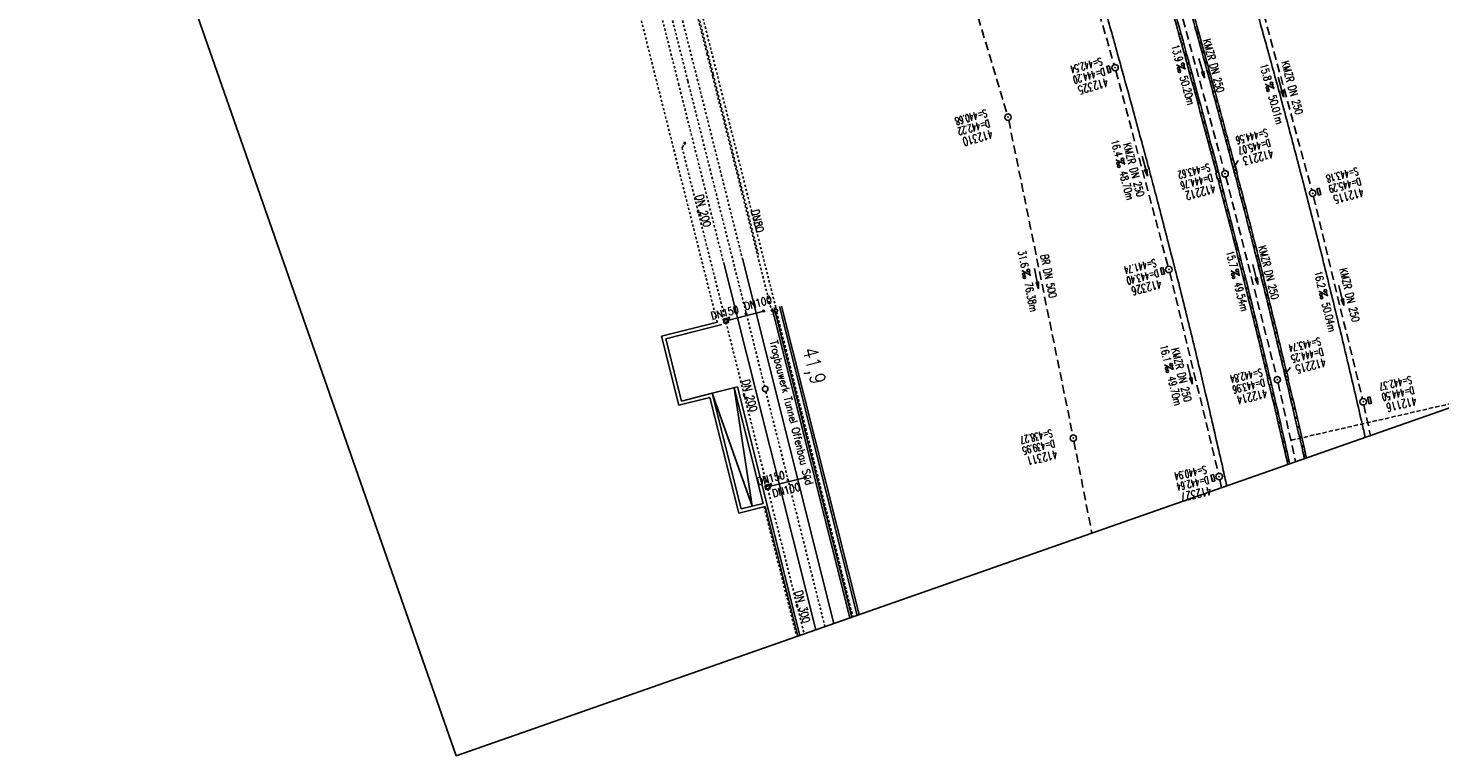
# Model space of a CAD drawing. Extents: x 232973 to 447511, y -373687 to 444035.
# Tile 2 of 40: x 447015 to 447344, y 442825 to 442995. Entities that reach past the tile are written whole.
import ezdxf
from ezdxf.enums import TextEntityAlignment as Align

# ---------------------------------------------------------------- set-up
doc = ezdxf.new("R2010")
doc.units = 0
doc.header["$LTSCALE"] = 2
doc.header["$MEASUREMENT"] = 0
for name, pattern in [('ACAD_ISO03W100', [0.5, 0.25, -0.25]), ('ACAD_ISO10W100W', [0.5, 0.25, -0.25]), ('AUSGEZOGEN', [0]), ('GESTRICH-X2', [1.5, 1, -0.5]), ('GESTRICHELT', [0.75, 0.5, -0.25]), ('STRICHLINIEX2', [0.5, 0.25, -0.25])]:
    doc.linetypes.add(name, pattern=pattern)
doc.layers.get('0').update_dxf_attribs({"linetype": 'AUSGEZOGEN'})
for name, color, linetype in [('Bahnachse', 7, 'CONTINUOUS'), ('FBR', 8, 'CONTINUOUS'), ('Gleisachsen', 7, 'CONTINUOUS'), ('HEKTOM', 250, 'GESTRICHELT'), ('Ingenieurbauwerke', 15, 'CONTINUOUS'), ('KANAL', 7, 'GESTRICH-X2'), ('PFEIL', 7, 'CONTINUOUS'), ('Planeinteilung', 6, 'CONTINUOUS'), ('SCHACHTNR', 6, 'CONTINUOUS'), ('SCHLITZRINNE', 8, 'AUSGEZOGEN'), ('SCHSYMBOL', 7, 'AUSGEZOGEN'), ('TEXTO', 4, 'CONTINUOUS'), ('TEXTU', 4, 'CONTINUOUS')]:
    doc.layers.add(name, color=color, linetype=linetype)
doc.styles.add('ROMANS', font='romans.shx', dxfattribs={"width": 0.8})

# ---------------------------------------------------------------- blocks, each defined once
blk = doc.blocks.new('GST')
at = {"color": 0}
blk.add_circle((0, 0), 0.75, dxfattribs=at)
blk.add_point((0, 0), dxfattribs=at)
blk = doc.blocks.new('17')
blk.add_lwpolyline([(-0.76, -1.22), (0.75, -1.22), (0.75, -1.8), (-0.76, -1.8)], close=True)
blk.add_blockref('GST', (0, 0))
blk = doc.blocks.new('PROM')
blk.add_line((1.57, 1.82), (0.02, 0.02))
for centre, radius in [((0.32, 1.51), 0.317), ((0.94, 0.29), 0.283), ((1.64, 0.29), 0.283)]:
    blk.add_circle(centre, radius)
blk.add_arc((0.99, 2.68), 1.03, 239.1414, 303.3549)
blk = doc.blocks.new('PFEIL2')
at = {"color": 0}
for p, q in [((0.88, 0), (-2.4, -0.01)), ((0.88, -0.27), (0.88, 0.28)), ((0.88, 0.28), (2.43, 0.01)), ((0.91, 0.27), (0.88, 0.26)), ((0.97, 0.26), (0.88, 0.25)), ((1.02, 0.25), (0.88, 0.23)), ((1.07, 0.24), (0.88, 0.21)), ((1.13, 0.23), (0.88, 0.19)), ((1.18, 0.22), (0.88, 0.17)), ((1.24, 0.21), (0.88, 0.15)), ((1.29, 0.21), (0.88, 0.14)), ((1.34, 0.2), (0.88, 0.12)), ((1.4, 0.19), (0.88, 0.1)), ((1.45, 0.18), (0.88, 0.08)), ((1.51, 0.17), (0.88, 0.06)), ((1.56, 0.16), (0.88, 0.04)), ((1.61, 0.15), (0.88, 0.02)), ((1.67, 0.14), (0.88, 0.01)), ((1.72, 0.13), (0.88, -0.01)), ((1.78, 0.12), (0.88, -0.03)), ((1.83, 0.11), (0.88, -0.05)), ((1.88, 0.1), (0.88, -0.07)), ((1.94, 0.09), (0.88, -0.09)), ((2.05, 0.08), (0.88, -0.12)), ((1.99, 0.08), (0.88, -0.11)), ((2.1, 0.07), (0.88, -0.14)), ((2.15, 0.06), (0.88, -0.16)), ((2.21, 0.05), (0.88, -0.18)), ((2.26, 0.04), (0.88, -0.2)), ((2.32, 0.03), (0.88, -0.22)), ((2.37, 0.02), (0.88, -0.23)), ((2.42, 0.01), (0.88, -0.25)), ((2.43, 0.01), (0.88, -0.27))]:
    blk.add_line(p, q, dxfattribs=at)
blk = doc.blocks.new('13')
blk.add_lwpolyline([(0.76, 1.22), (-0.75, 1.22), (-0.75, 1.8), (0.76, 1.8)], close=True)
at = {"rotation": 180}
blk.add_blockref('GST', (0, 0), dxfattribs=at)
blk = doc.blocks.new('30')
at = {"color": 0}
for p, q in [((-0.75, -0.29), (-0.75, 0.29)), ((-0.75, 0.29), (0.75, 0.29)), ((0.75, 0.29), (0.75, -0.29)), ((0.75, -0.29), (-0.75, -0.29))]:
    blk.add_line(p, q, dxfattribs=at)
blk.add_point((0, 0), dxfattribs=at)
blk = doc.blocks.new('10')
blk.add_blockref('GST', (0, 0))
blk = doc.blocks.new('1135420')
for p, q in [((1135, 0), (1135, 297)), ((0, 0), (1135, 0))]:
    blk.add_line(p, q)

msp = doc.modelspace()

# ---------------------------------------------------------------- linework, layer by layer
at = {"layer": 'Bahnachse', "linetype": 'ACAD_ISO10W100W'}
for p, q in [((447162.61, 443007.01), (447168.9, 442982.2)), ((447168.9, 442982.2), (447186.77, 442911.1)), ((447187.08, 442909.84), (447200.86, 442855.04))]:
    msp.add_line(p, q, dxfattribs=at)
at = {"layer": 'Bahnachse', "linetype": 'Continuous'}
msp.add_ellipse((447186.92, 442910.47), major_axis=(-0.46, 0.46), ratio=1, start_param=2.598780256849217, end_param=8.881965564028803, dxfattribs=at)
at = {"layer": 'FBR'}
for points in [[(447277.58, 443077.89, -0.000622), (447279.37, 443072.38, -0.001558), (447283.2, 443060.38, -0.001554), (447286.96, 443048.34, -0.001558), (447290.64, 443036.32, -0.001548), (447294.26, 443024.21, -0.001546), (447297.81, 443012.07, -0.001557), (447301.26, 442999.99, -0.001552), (447304.63, 442987.89, -0.001541), (447307.96, 442975.68, -0.001544), (447311.2, 442963.45, -0.001556), (447314.35, 442951.29, -0.001558), (447317.43, 442939.12, -0.001547), (447320.44, 442926.83, -0.001543), (447323.39, 442914.53, -0.001553), (447326.23, 442902.3, -0.000397), (447326.95, 442899.17, -0.000397)], [(447260.3, 443071.84, -0.006879), (447265.35, 443055.92, -0.000178), (447279.03, 443010.64, -0.003558), (447279.7, 443008.37, -0.002845), (447286.53, 442983.97, -0.00292), (447292.92, 442960.11, -0.002719), (447299.15, 442935.73, -0.002813), (447304.91, 442912.1, -0.00248), (447309.35, 442893.01, -0.003108)], [(447245.54, 443066.68, -0.000009), (447247.49, 443060.82, -0.001301), (447247.71, 443060.17, -0.002008), (447251.66, 443047.89, -0.002152), (447255.25, 443036.4, -0.002234), (447258.89, 443024.4, -0.002262), (447262.37, 443012.51, -0.001175), (447265.99, 442999.87, -0.001315), (447269.16, 442988.56, -0.000966), (447272.6, 442976.06, -0.001041), (447275.76, 442964.43, -0.001473), (447278.67, 442953.49, -0.001332), (447281.81, 442941.38, -0.002056), (447284.99, 442928.8, -0.002056), (447288.06, 442916.2, -0.001507), (447290.67, 442905.18, -0.001262), (447293.71, 442891.99, -0.000368), (447294.65, 442887.86, -0.002089)]]:
    msp.add_lwpolyline(points, format="xyb", dxfattribs=at)
at = {"layer": 'FBR', "flags": 128}
msp.add_lwpolyline([(447263.58, 443072.99, -0.001526), (447268.59, 443057.5, -0.001154), (447271.07, 443049.66, -0.001184), (447273.46, 443042.01, -0.002933), (447278.18, 443026.45, -0.00276), (447283.01, 443009.86, -0.000806), (447285.45, 443001.24, -0.000978), (447287.43, 442994.13, -0.001489), (447291.98, 442977.53, -0.001531), (447296.31, 442961.35, -0.00108), (447298.56, 442952.74, -0.001192), (447300.57, 442944.93, -0.002293), (447303.95, 442931.39, -0.001714), (447308.33, 442913.22, -0.000896), (447310.39, 442904.49, -0.000964), (447312.27, 442896.36, -0.000313), (447312.77, 442894.21, -0.000313)], format="xyb", dxfattribs=at)
at = {"layer": 'Gleisachsen', "linetype": 'ACAD_ISO03W100'}
for p, q in [((447166.71, 442981.65), (447177.24, 442939.79)), ((447171.08, 442982.75), (447181.64, 442940.71))]:
    msp.add_line(p, q, dxfattribs=at)
at = {"layer": 'Gleisachsen', "linetype": 'Continuous'}
for p, q in [((447181.6, 442940.88), (447202.96, 442855.78)), ((447177.24, 442939.79), (447198.72, 442854.29))]:
    msp.add_line(p, q, dxfattribs=at)
at = {"layer": 'Gleisachsen', "linetype": 'ACAD_ISO03W100', "flags": 128}
for points in [[(447141.64, 443099.12), (447157.63, 443035.91), (447171.08, 442982.75)], [(447137.23, 443098.21), (447153.36, 443034.42), (447166.72, 442981.65)]]:
    msp.add_lwpolyline(points, dxfattribs=at)
at = {"layer": 'HEKTOM'}
msp.add_line((447309.66, 442898.5), (447354.28, 442908.73), dxfattribs=at)
at = {"layer": 'Ingenieurbauwerke', "linetype": 'ACAD_ISO03W100'}
for p, q in [((447173.33, 442988.65), (447174.68, 442983.29)), ((447173.43, 442989.24), (447174.77, 442983.87)), ((447174.68, 442983.29), (447188.62, 442927.81)), ((447174.77, 442983.87), (447185.34, 442941.82)), ((447167.54, 442966.71), (447196.03, 442853.35)), ((447189.33, 442929.42), (447207.39, 442857.32)), ((447189.51, 442928.3), (447207.35, 442857.31)), ((447186.66, 442883.01), (447194.27, 442852.73)), ((447186.76, 442883.03), (447194.36, 442852.77))]:
    msp.add_line(p, q, dxfattribs=at)
at = {"layer": 'Ingenieurbauwerke', "linetype": 'Continuous'}
for p, q in [((447167.9, 442967.32), (447167.54, 442966.71)), ((447167.95, 442967.95), (447168.24, 442968.02)), ((447168.02, 442967.66), (447167.95, 442967.95)), ((447168.32, 442967.73), (447168.02, 442967.66)), ((447168.21, 442967.55), (447168.1, 442967.37)), ((447168.17, 442967.7), (447168.21, 442967.55)), ((447168.24, 442968.02), (447168.32, 442967.73)), ((447171.04, 442952.07), (447171.37, 442952.16)), ((447171.36, 442951.46), (447171.04, 442952.07)), ((447171.37, 442952.16), (447171.36, 442951.46)), ((447178.1, 442926.45), (447186.57, 442928.62)), ((447178.27, 442927.11), (447178.56, 442927.18)), ((447178.34, 442926.82), (447178.27, 442927.11)), ((447178.56, 442927.18), (447178.63, 442926.89)), ((447182.56, 442928.21), (447182.27, 442928.14)), ((447182.27, 442928.14), (447182.34, 442927.85)), ((447182.34, 442927.85), (447182.63, 442927.92)), ((447182.53, 442927.74), (447182.42, 442927.55)), ((447182.49, 442927.88), (447182.53, 442927.74)), ((447182.63, 442927.92), (447182.56, 442928.21)), ((447186.67, 442928.8), (447186.38, 442928.73)), ((447186.38, 442928.73), (447186.46, 442928.44)), ((447186.46, 442928.44), (447186.75, 442928.51)), ((447186.75, 442928.51), (447186.67, 442928.8)), ((447188.55, 442929.23), (447206.68, 442857.08)), ((447189.04, 442929.35), (447207.16, 442857.24)), ((447190.26, 442929.65), (447208.35, 442857.66)), ((447190.74, 442929.78), (447208.83, 442857.83)), ((447175.81, 442926.04), (447162.76, 442922.76)), ((447176.78, 442925.46), (447163.73, 442922.18)), ((447175.84, 442926.05), (447175.85, 442926.03)), ((447177.1, 442926.73), (447178.12, 442926.99)), ((447177.36, 442925.72), (447177.1, 442926.73)), ((447177.28, 442926.62), (447178.01, 442926.81)), ((447177.47, 442925.9), (447177.28, 442926.62)), ((447178.38, 442925.98), (447177.36, 442925.72)), ((447178.19, 442926.08), (447177.47, 442925.9)), ((447178.01, 442926.81), (447178.19, 442926.08)), ((447178.12, 442926.99), (447178.38, 442925.98)), ((447178.63, 442926.89), (447178.34, 442926.82)), ((447178.52, 442926.71), (447178.41, 442926.53)), ((447178.49, 442926.86), (447178.52, 442926.71)), ((447162.76, 442922.76), (447166.81, 442906.66)), ((447163.73, 442922.18), (447167.39, 442907.63)), ((447174.57, 442909.44), (447180.47, 442910.92)), ((447179.66, 442910.72), (447183.89, 442883.12)), ((447179.69, 442910.73), (447186.47, 442883.78)), ((447180.47, 442910.92), (447195.03, 442853)), ((447173.98, 442908.47), (447166.81, 442906.66)), ((447174.57, 442909.44), (447167.39, 442907.63)), ((447173.98, 442908.47), (447180.78, 442881.51)), ((447174.57, 442909.44), (447181.34, 442882.48)), ((447183.89, 442883.12), (447174.57, 442909.44)), ((447181.8, 442909.28), (447182.13, 442909.36)), ((447182.13, 442908.66), (447181.8, 442909.28)), ((447182.13, 442909.36), (447182.13, 442908.66)), ((447186.86, 442887.96), (447187.88, 442888.22)), ((447187.12, 442886.95), (447186.86, 442887.96)), ((447187.04, 442887.86), (447187.77, 442888.04)), ((447187.23, 442887.13), (447187.04, 442887.86)), ((447187.77, 442888.04), (447187.96, 442887.32)), ((447187.86, 442887.68), (447196.33, 442889.85)), ((447187.88, 442888.22), (447188.14, 442887.21)), ((447188.03, 442888.34), (447188.32, 442888.42)), ((447188.1, 442888.05), (447188.03, 442888.34)), ((447188.39, 442888.13), (447188.1, 442888.05)), ((447188.29, 442887.94), (447188.18, 442887.76)), ((447188.25, 442888.09), (447188.29, 442887.94)), ((447188.32, 442888.42), (447188.39, 442888.13)), ((447192.32, 442889.44), (447192.03, 442889.37)), ((447192.03, 442889.37), (447192.11, 442889.08)), ((447192.11, 442889.08), (447192.4, 442889.15)), ((447192.29, 442888.97), (447192.18, 442888.79)), ((447192.25, 442889.11), (447192.29, 442888.97)), ((447192.4, 442889.15), (447192.32, 442889.44)), ((447196.44, 442890.03), (447196.15, 442889.96)), ((447196.15, 442889.96), (447196.22, 442889.67)), ((447196.22, 442889.67), (447196.51, 442889.74)), ((447196.51, 442889.74), (447196.44, 442890.03)), ((447188.14, 442887.21), (447187.12, 442886.95)), ((447187.96, 442887.32), (447187.23, 442887.13)), ((447180.78, 442881.51), (447186.95, 442883.08)), ((447181.34, 442882.48), (447186.47, 442883.78)), ((447186.95, 442883.08), (447194.55, 442852.83)), ((447194.16, 442860.08), (447194.49, 442860.16)), ((447194.48, 442859.46), (447194.16, 442860.08)), ((447194.49, 442860.16), (447194.48, 442859.46))]:
    msp.add_line(p, q, dxfattribs=at)
at = {"layer": 'Ingenieurbauwerke', "linetype": 'ACAD_ISO10W100W'}
msp.add_line((447170.45, 442954.8), (447170.45, 442954.8), dxfattribs=at)
at = {"layer": 'Ingenieurbauwerke', "linetype": 'ACAD_ISO03W100', "flags": 128}
for points in [[(447154.68, 443062.64), (447161.12, 443037.13), (447164.02, 443025.65), (447173.33, 442988.65)], [(447154.78, 443063.24), (447161.35, 443037.21), (447164.12, 443026.24), (447173.43, 442989.24)]]:
    msp.add_lwpolyline(points, dxfattribs=at)
at = {"layer": 'Ingenieurbauwerke', "linetype": 'STRICHLINIEX2', "flags": 128}
for points in [[(447189.39, 442929.49), (447165.03, 443026.3), (447162.2, 443037.51), (447155.69, 443063.3)], [(447175.73, 442926.02), (447151.36, 443022.85), (447148.84, 443032.84), (447142.02, 443059.84)]]:
    msp.add_lwpolyline(points, dxfattribs=at)
at = {"layer": 'Ingenieurbauwerke', "linetype": 'Continuous'}
msp.add_ellipse((447189.41, 442928.69), major_axis=(-0.283, 0.283), ratio=1, start_param=2.598780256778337, end_param=8.881965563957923, dxfattribs=at)
at = {"layer": 'KANAL'}
for p, q in [((447222.06, 443046.03), (447243.37, 442974.56)), ((447254.88, 443032.66), (447268.34, 442986.09)), ((447281.22, 443008.34), (447294.03, 442961.37)), ((447301.69, 443003.62), (447314.47, 442956.81)), ((447268.75, 442984.66), (447280.94, 442939.06)), ((447243.75, 442973.12), (447258.69, 442899.75)), ((447294.44, 442959.91), (447306.25, 442913.34)), ((447314.84, 442955.37), (447326.28, 442908.19)), ((447281.31, 442937.59), (447292.69, 442890.75)), ((447306.59, 442911.91), (447310.71, 442893.49)), ((447326.62, 442906.75), (447328.16, 442899.59)), ((447258.97, 442898.25), (447263.16, 442876.85)), ((447293, 442889.31), (447293.4, 442887.43))]:
    msp.add_line(p, q, dxfattribs=at)
at = {"layer": 'SCHACHTNR'}
for p, q in [((447296.34, 442962.23), (447297.31, 442963.74)), ((447308.36, 442914.08), (447309.53, 442915.44))]:
    msp.add_line(p, q, dxfattribs=at)
at = {"layer": 'SCHLITZRINNE'}
for p, q in [((447283.37, 442993.54), (447284.02, 442993.07)), ((447287.53, 442993.78), (447288.18, 442993.32)), ((447284.01, 442991.22), (447284.66, 442990.76)), ((447288.16, 442991.49), (447288.81, 442991.03)), ((447284.65, 442988.91), (447285.3, 442988.45)), ((447285.29, 442986.6), (447285.94, 442986.14)), ((447288.79, 442989.2), (447289.44, 442988.75)), ((447289.42, 442986.92), (447290.06, 442986.46)), ((447285.92, 442984.3), (447286.57, 442983.83)), ((447290.05, 442984.64), (447290.69, 442984.18)), ((447286.55, 442981.99), (447287.2, 442981.53)), ((447290.67, 442982.36), (447291.31, 442981.9)), ((447291.29, 442980.08), (447291.93, 442979.63)), ((447287.18, 442979.69), (447287.82, 442979.23)), ((447287.8, 442977.39), (447288.45, 442976.93)), ((447291.91, 442977.8), (447292.55, 442977.35)), ((447288.42, 442975.1), (447289.07, 442974.63)), ((447292.52, 442975.53), (447293.16, 442975.08)), ((447293.13, 442973.26), (447293.77, 442972.8)), ((447289.04, 442972.8), (447289.68, 442972.34)), ((447289.65, 442970.51), (447290.29, 442970.05)), ((447293.74, 442970.99), (447294.38, 442970.53)), ((447290.26, 442968.22), (447290.9, 442967.76)), ((447294.35, 442968.72), (447294.99, 442968.26)), ((447290.87, 442965.94), (447291.51, 442965.48)), ((447291.47, 442963.65), (447292.11, 442963.19)), ((447294.96, 442966.45), (447295.59, 442966)), ((447295.56, 442964.18), (447296.2, 442963.73)), ((447292.07, 442961.37), (447292.6, 442960.99)), ((447292.71, 442960.91), (447292.71, 442960.91)), ((447292.67, 442959.09), (447293.3, 442958.63)), ((447293.26, 442956.81), (447293.9, 442956.36)), ((447296.76, 442959.66), (447297.39, 442959.21)), ((447297.35, 442957.4), (447297.98, 442956.95)), ((447293.85, 442954.54), (447294.49, 442954.08)), ((447297.94, 442955.14), (447298.57, 442954.69)), ((447294.44, 442952.27), (447295.07, 442951.81)), ((447298.53, 442952.89), (447299.16, 442952.44)), ((447299.11, 442950.64), (447299.74, 442950.19)), ((447295.02, 442950), (447295.66, 442949.54)), ((447295.6, 442947.73), (447296.24, 442947.27)), ((447299.69, 442948.39), (447300.32, 442947.94)), ((447296.18, 442945.46), (447296.81, 442945)), ((447300.26, 442946.14), (447300.89, 442945.69)), ((447300.83, 442943.9), (447301.46, 442943.45)), ((447296.76, 442943.2), (447297.39, 442942.74)), ((447297.33, 442940.93), (447297.96, 442940.48)), ((447301.4, 442941.66), (447302.03, 442941.21)), ((447297.9, 442938.67), (447298.53, 442938.22)), ((447301.96, 442939.42), (447302.59, 442938.98)), ((447302.52, 442937.19), (447303.15, 442936.74)), ((447298.46, 442936.42), (447299.09, 442935.96)), ((447299.03, 442934.16), (447299.65, 442933.71)), ((447303.08, 442934.95), (447303.7, 442934.51)), ((447299.59, 442931.91), (447300.21, 442931.46)), ((447303.62, 442932.73), (447304.25, 442932.28)), ((447304.17, 442930.5), (447304.79, 442930.06)), ((447300.14, 442929.66), (447300.77, 442929.21)), ((447300.7, 442927.41), (447301.32, 442926.96)), ((447304.71, 442928.28), (447305.33, 442927.84)), ((447301.25, 442925.16), (447301.87, 442924.71)), ((447305.25, 442926.06), (447305.87, 442925.62)), ((447305.79, 442923.84), (447306.41, 442923.4)), ((447301.8, 442922.92), (447302.42, 442922.47)), ((447302.34, 442920.68), (447302.96, 442920.23)), ((447306.32, 442921.62), (447306.95, 442921.18)), ((447302.88, 442918.44), (447303.5, 442917.99)), ((447306.86, 442919.4), (447307.48, 442918.96)), ((447303.42, 442916.2), (447304.04, 442915.75)), ((447303.96, 442913.96), (447304.58, 442913.51)), ((447307.39, 442917.19), (447308.01, 442916.75)), ((447307.92, 442914.98), (447308.53, 442914.54)), ((447304.84, 442911.48), (447305.11, 442911.28)), ((447308.67, 442912.6), (447309.06, 442912.33)), ((447305.02, 442909.5), (447305.64, 442909.05)), ((447308.97, 442910.55), (447309.58, 442910.12)), ((447309.49, 442908.35), (447310.1, 442907.91)), ((447305.54, 442907.27), (447306.16, 442906.82)), ((447306.06, 442905.04), (447306.68, 442904.6)), ((447310, 442906.14), (447310.62, 442905.7)), ((447306.58, 442902.82), (447307.2, 442902.37)), ((447310.52, 442903.94), (447311.14, 442903.5)), ((447311.03, 442901.73), (447311.65, 442901.3)), ((447307.1, 442900.6), (447307.72, 442900.15)), ((447307.61, 442898.38), (447308.23, 442897.93)), ((447311.54, 442899.53), (447312.16, 442899.1)), ((447308.12, 442896.16), (447308.74, 442895.72)), ((447312.05, 442897.34), (447312.66, 442896.9)), ((447312.55, 442895.14), (447313.17, 442894.71)), ((447308.63, 442893.95), (447309.24, 442893.5))]:
    msp.add_line(p, q, dxfattribs=at)
for points in [[(447249.67, 443103.02, -0.003552), (447260.26, 443071.96, -0.006929), (447265.35, 443055.92, -0.000178), (447279.03, 443010.64, -0.003558), (447279.7, 443008.37, -0.002845), (447286.53, 442983.97, -0.00292), (447292.92, 442960.11, -0.002719), (447299.15, 442935.73, -0.002813), (447304.91, 442912.1, -0.00248), (447309.35, 442893.01, -0.003108)], [(447279.34, 443007.81, -0.002795), (447286.05, 442983.83, -0.00281), (447292.2, 442960.89, -0.002719)], [(447283.67, 443009.35, -0.000745), (447285.93, 443001.38, -0.000978), (447287.91, 442994.27, -0.001489), (447292.46, 442977.66, -0.001454), (447296.58, 442962.29, -0.00108)], [(447285.45, 443001.24, -0.000978), (447287.43, 442994.13, -0.001489), (447291.98, 442977.53, -0.001531), (447296.31, 442961.35, -0.00108), (447298.56, 442952.74, -0.001192), (447300.57, 442944.93, -0.002293), (447303.95, 442931.39, -0.001714), (447308.33, 442913.22, -0.000896), (447310.39, 442904.49, -0.000964), (447312.27, 442896.36, -0.000313), (447312.77, 442894.21, -0.002562)], [(447296.96, 442960.84, -0.001), (447299.05, 442952.87, -0.001192), (447301.06, 442945.06, -0.002293), (447304.44, 442931.5, -0.001638), (447308.63, 442914.14, -0.000896)], [(447292.58, 442959.43, -0.002658), (447298.67, 442935.61, -0.002706), (447304.21, 442912.88, -0.003216)], [(447304.56, 442911.41, -0.002413), (447308.88, 442892.85, -0.003001)], [(447308.98, 442912.68, -0.000829), (447310.88, 442904.6, -0.000964), (447312.76, 442896.48, -0.000305), (447313.24, 442894.37, -0.002436)]]:
    msp.add_lwpolyline(points, format="xyb", dxfattribs=at)
at = {"layer": 'SCHSYMBOL'}
for points in [[(447292.68, 442961.01), (447293.06, 442959.56), (447292.5, 442959.41), (447292.12, 442960.87)], [(447304.7, 442912.99), (447305.05, 442911.53), (447304.48, 442911.39), (447304.13, 442912.86)]]:
    msp.add_lwpolyline(points, close=True, dxfattribs=at)

# ---------------------------------------------------------------- block references
at = {"layer": 'PFEIL'}
for p, rotation in [((447288.78, 442985.24), 285.2818999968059), ((447307.27, 442980.82), 285.289000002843), ((447275.49, 442962.46), 284.9413999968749), ((447250.23, 442936.22), 281.5053000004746), ((447301.3, 442937.16), 284.2382000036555), ((447321.39, 442932.26), 283.6449999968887), ((447286.02, 442913.94), 283.6579000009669)]:
    msp.add_blockref('PFEIL2', p, dxfattribs=dict(at, rotation=rotation))
at = {"layer": 'Planeinteilung', "linetype": 'Continuous', "rotation": 289.2892292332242}
msp.add_blockref('1135420', (446739.88, 443896.21), dxfattribs=at)
at = {"layer": 'SCHSYMBOL'}
for name, p, rotation in [('17', (447268.57, 442985.38), 285.6132000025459), ('10', (447243.59, 442973.85), 285.485799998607), ('GST', (447294.24, 442960.64), 284.7397999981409), ('30', (447296.57, 442961.51), 284.7468000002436), ('13', (447314.67, 442956.1), 284.469699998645), ('17', (447281.12, 442938.33), 284.2164000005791), ('30', (447308.6, 442913.36), 283.3378000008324), ('GST', (447306.43, 442912.62), 283.3317000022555), ('13', (447326.47, 442907.47), 283.0602999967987), ('10', (447258.83, 442899), 283.2652999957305), ('17', (447292.86, 442890.03), 282.7909000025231)]:
    msp.add_blockref(name, p, dxfattribs=dict(at, rotation=rotation))
at = {"layer": 'TEXTU'}
for p, rotation in [((447282.86, 442986.07), 285.2818999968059), ((447303.56, 442981.58), 285.289000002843), ((447268.74, 442963.91), 284.9413999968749), ((447246.79, 442938.08), 281.5053000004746), ((447295.54, 442938.02), 284.2382000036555), ((447316.09, 442933.27), 283.6449999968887), ((447280.09, 442916.07), 283.6579000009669)]:
    msp.add_blockref('PROM', p, dxfattribs=dict(at, rotation=rotation))

# ---------------------------------------------------------------- texts
at = {"layer": 'Bahnachse', "linetype": 'Continuous', "style": 'ROMANS', "oblique": 0, "width": 0.8334}
msp.add_text('41,9', height=3.5, rotation=284.5691, dxfattribs=at).set_placement((447195.58, 442919.69))
at = {"layer": 'Ingenieurbauwerke', "linetype": 'Continuous', "style": 'ROMANS', "oblique": 0, "width": 0.8337}
for s, rotation, p in [('DN 200', 284.5843, (447170.66, 442955.49)), ('DN80', 283.8319, (447183.65, 442952.02)), ('DN100', 14.3885, (447182.23, 442928.85)), ('DN150', 14.3885, (447174.5, 442926.57)), ('Trogbauwerk Tunnel Offenbau Süd', 284.1491, (447187.94, 442921.5)), ('DN 200', 284.5843, (447181.48, 442912.4)), ('DN150', 14.3885, (447185.27, 442887.97)), ('DN100', 14.3885, (447188.85, 442885.19)), ('DN 300', 284.5843, (447193.81, 442863.16))]:
    msp.add_text(s, height=1.8, rotation=rotation, dxfattribs=at).set_placement(p)
at = {"layer": 'SCHACHTNR', "style": 'ROMANS'}
for s, height, rotation, width, p in [('S=442.54', 1.8, 195.6132, 0.6, (447265.31, 442987.78)), ('D=444.20', 1.8, 195.6132, 0.6, (447265.97, 442985.37)), ('412325', 2, 195.6132, 0.7, (447266.66, 442982.97)), ('S=440.68', 1.8, 195.4858, 0.6, (447238.41, 442975.72)), ('D=442.22', 1.8, 195.4858, 0.6, (447239.06, 442973.31)), ('412310', 2, 195.4858, 0.7, (447239.75, 442970.91)), ('S=444.56', 1.8, 194.7468, 0.6, (447303.94, 442971.19)), ('D=445.07', 1.8, 194.7468, 0.6, (447304.6, 442968.78)), ('412213', 2, 194.7468, 0.7, (447305.22, 442966.34)), ('S=443.62', 1.8, 194.7397, 0.6, (447290.45, 442963.07)), ('D=444.76', 1.8, 194.7397, 0.6, (447291.08, 442960.66)), ('S=443.18', 1.8, 194.4697, 0.6, (447325.08, 442962.18)), ('412212', 2, 194.7397, 0.7, (447291.74, 442958.23)), ('D=445.29', 1.8, 194.4697, 0.6, (447325.7, 442959.78)), ('412115', 2, 194.4697, 0.7, (447326.33, 442957.34)), ('S=441.74', 1.8, 194.2164, 0.6, (447277.91, 442940.81)), ('D=443.40', 1.8, 194.2164, 0.6, (447278.53, 442938.37)), ('412326', 2, 194.2164, 0.7, (447279.16, 442935.97)), ('S=443.74', 1.8, 193.3378, 0.6, (447316.36, 442922.52)), ('D=444.25', 1.8, 193.3378, 0.6, (447316.95, 442920.08)), ('412215', 2, 193.3378, 0.7, (447317.52, 442917.65)), ('S=442.84', 1.8, 193.3317, 0.6, (447302.7, 442915.28)), ('D=443.96', 1.8, 193.3317, 0.6, (447303.29, 442912.87)), ('S=442.37', 1.8, 193.0603, 0.6, (447337.57, 442913.53)), ('D=444.50', 1.8, 193.0603, 0.6, (447338.14, 442911.1)), ('412214', 2, 193.3317, 0.7, (447303.85, 442910.43)), ('412116', 2, 193.0603, 0.7, (447338.7, 442908.66)), ('S=438.27', 1.8, 193.2653, 0.6, (447253.72, 442901.09)), ('D=439.95', 1.8, 193.2653, 0.6, (447254.28, 442898.66)), ('412311', 2, 193.2653, 0.7, (447254.88, 442896.22)), ('S=440.94', 1.8, 192.7909, 0.6, (447289.72, 442892.59)), ('D=442.64', 1.8, 192.7909, 0.6, (447290.25, 442890.16)), ('412327', 2, 192.7909, 0.7, (447290.81, 442887.72))]:
    msp.add_text(s, height=height, rotation=rotation, dxfattribs=dict(at, width=width)).set_placement(p)
at = {"layer": 'TEXTO', "style": 'ROMANS', "width": 0.75}
for s, rotation, p in [('KMZR DN 250', 285.2819, (447290.7, 442985.6)), ('KMZR DN 250', 285.289, (447309.03, 442980.47)), ('KMZR DN 250', 284.9414, (447272.07, 442961.34)), ('BR DN 500', 281.5053, (447252.19, 442936.62)), ('KMZR DN 250', 284.2382, (447303.52, 442937.42)), ('KMZR DN 250', 283.645, (447322.42, 442932.17)), ('KMZR DN 250', 283.6579, (447283.21, 442913.56))]:
    msp.add_text(s, height=1.8, rotation=rotation, dxfattribs=at).set_placement(p, align=Align.CENTER)
at = {"layer": 'TEXTU', "style": 'ROMANS', "width": 0.75}
for s, rotation, p in [('13.9', 285.2819, (447281.66, 442990.48)), ('50.20m', 285.2819, (447283.66, 442983.17)), ('15.8', 285.289, (447302.34, 442986)), ('50.01m', 285.289, (447304.34, 442978.69)), ('16.4', 284.9414, (447267.56, 442968.33)), ('48.70m', 284.9414, (447269.5, 442961.02)), ('31.6', 281.5053, (447245.87, 442942.56)), ('15.7', 284.2382, (447294.42, 442942.45)), ('16.2', 283.645, (447315, 442937.72)), ('76.38m', 281.5053, (447247.41, 442935.12)), ('49.54m', 284.2382, (447296.29, 442935.11)), ('50.04m', 283.645, (447316.81, 442930.34)), ('16.1', 283.6579, (447279.01, 442920.5)), ('49.70m', 283.6579, (447280.79, 442913.15))]:
    msp.add_text(s, height=1.8, rotation=rotation, dxfattribs=at).set_placement(p)

doc.saveas('drawing.dxf')
